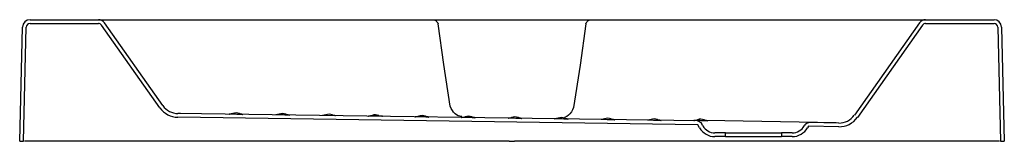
# Model space of a CAD drawing. Header units: millimetres. Extents: x 3809.43 to 3810.49, y 2342.04 to 2342.17.
import ezdxf

# ---------------------------------------------------------------- set-up
doc = ezdxf.new("R2010")
doc.units = ezdxf.units.MM
doc.layers.add('Sanindusa', color=3, linetype='Continuous')

msp = doc.modelspace()

# ---------------------------------------------------------------- linework, layer by layer
at = {"layer": 'Sanindusa'}
for p, q in [((3809.4445, 2342.1652), (3809.5177, 2342.1652)), ((3809.4445, 2342.1612), (3809.5177, 2342.1612)), ((3809.5177, 2342.1652), (3809.5282, 2342.1652)), ((3809.5835, 2342.071), (3809.5209, 2342.1595)), ((3809.5868, 2342.0734), (3809.5242, 2342.1618)), ((3809.5282, 2342.1652), (3809.8762, 2342.1652)), ((3809.8762, 2342.1652), (3809.9112, 2342.1652)), ((3809.9112, 2342.1652), (3810.0097, 2342.1652)), ((3810.0097, 2342.1652), (3810.0447, 2342.1652)), ((3810.0447, 2342.1652), (3810.3928, 2342.1652)), ((3810.3967, 2342.1618), (3810.327, 2342.0632)), ((3810.4, 2342.1595), (3810.3302, 2342.0608)), ((3810.3928, 2342.1652), (3810.4033, 2342.1652)), ((3810.4033, 2342.1652), (3810.4765, 2342.1652)), ((3810.4033, 2342.1612), (3810.4765, 2342.1612)), ((3809.4335, 2342.0352), (3809.4365, 2342.1574)), ((3809.4375, 2342.0352), (3809.4405, 2342.1573)), ((3810.4805, 2342.1573), (3810.4835, 2342.0352)), ((3810.4845, 2342.1574), (3810.4875, 2342.0352)), ((3810.159, 2342.0569), (3809.6028, 2342.0649)), ((3810.1595, 2342.0529), (3809.6028, 2342.0609)), ((3810.1648, 2342.0517), (3810.1632, 2342.0544)), ((3810.3076, 2342.0548), (3810.1685, 2342.0573)), ((3810.3103, 2342.0547), (3810.2784, 2342.0552)), ((3810.1613, 2342.0497), (3810.1595, 2342.0529)), ((3810.1891, 2342.0442), (3810.1777, 2342.0442)), ((3810.1891, 2342.0402), (3810.1891, 2342.0442)), ((3810.1891, 2342.0442), (3810.2491, 2342.0442)), ((3810.2491, 2342.0442), (3810.2491, 2342.0402)), ((3810.2604, 2342.0442), (3810.2491, 2342.0442)), ((3810.274, 2342.0527), (3810.2734, 2342.0517)), ((3810.2777, 2342.0512), (3810.2769, 2342.0497)), ((3810.3103, 2342.0507), (3810.2777, 2342.0512)), ((3809.4335, 2342.0352), (3809.4375, 2342.0352)), ((3809.9576, 2342.0352), (3809.4386, 2342.0352)), ((3809.9576, 2342.0352), (3809.9633, 2342.0352)), ((3810.4823, 2342.0352), (3809.9633, 2342.0352)), ((3810.1891, 2342.0402), (3810.1777, 2342.0402)), ((3810.1891, 2342.0402), (3810.2491, 2342.0402)), ((3810.2604, 2342.0402), (3810.2491, 2342.0402)), ((3810.4835, 2342.0352), (3810.4875, 2342.0352))]:
    msp.add_line(p, q, dxfattribs=at)
at = {"layer": 'Sanindusa', "flags": 128}
for points in [[(3809.8762, 2342.1652), (3809.877, 2342.1651), (3809.8778, 2342.1649), (3809.8785, 2342.1645), (3809.8792, 2342.164), (3809.8798, 2342.1634), (3809.8804, 2342.1626), (3809.8809, 2342.1617), (3809.8813, 2342.1608)], [(3809.8944, 2342.0727), (3809.8874, 2342.1174), (3809.8813, 2342.1608)], [(3810.0396, 2342.1608), (3810.0334, 2342.1166), (3810.0263, 2342.0712)], [(3810.0396, 2342.1608), (3810.04, 2342.1617), (3810.0405, 2342.1626), (3810.0411, 2342.1634), (3810.0417, 2342.164), (3810.0424, 2342.1645), (3810.0432, 2342.1649), (3810.0439, 2342.1651), (3810.0447, 2342.1652)], [(3809.6056, 2342.0649), (3809.6044, 2342.0649), (3809.6035, 2342.0649), (3809.603, 2342.0649), (3809.6028, 2342.0649)], [(3809.6721, 2342.064), (3809.6722, 2342.064), (3809.6725, 2342.064), (3809.6725, 2342.064), (3809.6722, 2342.064), (3809.6714, 2342.064), (3809.6704, 2342.064), (3809.6691, 2342.064), (3809.6676, 2342.064), (3809.666, 2342.064), (3809.6643, 2342.0641), (3809.6627, 2342.0641), (3809.6612, 2342.0641), (3809.6599, 2342.0641), (3809.6589, 2342.0642), (3809.6582, 2342.0642), (3809.6578, 2342.0642), (3809.6578, 2342.0642), (3809.6581, 2342.0642)], [(3809.6616, 2342.0649), (3809.6608, 2342.0646), (3809.6599, 2342.0644), (3809.6591, 2342.0643), (3809.6586, 2342.0642), (3809.6583, 2342.0642), (3809.6582, 2342.0642), (3809.6581, 2342.0642)], [(3809.6721, 2342.064), (3809.672, 2342.064), (3809.6718, 2342.064), (3809.6712, 2342.0641), (3809.6702, 2342.0643), (3809.6688, 2342.0648), (3809.6687, 2342.0648)], [(3809.7113, 2342.0642), (3809.7105, 2342.0639), (3809.7096, 2342.0637), (3809.7088, 2342.0636), (3809.7083, 2342.0635), (3809.708, 2342.0635), (3809.7079, 2342.0635), (3809.7078, 2342.0635)], [(3809.7218, 2342.0633), (3809.7217, 2342.0633), (3809.7215, 2342.0633), (3809.7209, 2342.0634), (3809.7199, 2342.0636), (3809.7185, 2342.0641), (3809.7184, 2342.0641)], [(3809.9068, 2342.0617), (3809.9048, 2342.0619), (3809.903, 2342.0625), (3809.9012, 2342.0634), (3809.8995, 2342.0647), (3809.8979, 2342.0663), (3809.8966, 2342.0682), (3809.8954, 2342.0704), (3809.8944, 2342.0727)], [(3810.0263, 2342.0712), (3810.0253, 2342.0688), (3810.024, 2342.0666), (3810.0225, 2342.0647), (3810.0209, 2342.0631), (3810.0191, 2342.0618), (3810.0173, 2342.0609), (3810.0167, 2342.0606)], [(3809.7218, 2342.0633), (3809.7218, 2342.0633), (3809.7222, 2342.0633), (3809.7222, 2342.0633), (3809.7218, 2342.0633), (3809.7211, 2342.0633), (3809.7201, 2342.0633), (3809.7188, 2342.0633), (3809.7173, 2342.0633), (3809.7157, 2342.0634), (3809.714, 2342.0634), (3809.7124, 2342.0634), (3809.7109, 2342.0634), (3809.7096, 2342.0635), (3809.7086, 2342.0635), (3809.7079, 2342.0635), (3809.7075, 2342.0635), (3809.7075, 2342.0635), (3809.7078, 2342.0635)], [(3809.7611, 2342.0635), (3809.7603, 2342.0632), (3809.7594, 2342.063), (3809.7586, 2342.0628), (3809.7581, 2342.0628), (3809.7578, 2342.0628), (3809.7577, 2342.0628), (3809.7576, 2342.0628), (3809.7576, 2342.0628)], [(3809.7716, 2342.0626), (3809.7715, 2342.0626), (3809.7713, 2342.0626), (3809.7707, 2342.0627), (3809.7697, 2342.0629), (3809.7683, 2342.0633), (3809.7682, 2342.0634)], [(3809.8213, 2342.0619), (3809.8213, 2342.0619), (3809.8217, 2342.0619), (3809.8217, 2342.0619), (3809.8213, 2342.0619), (3809.8206, 2342.0619), (3809.8196, 2342.0619), (3809.8183, 2342.0619), (3809.8168, 2342.0619), (3809.8152, 2342.0619), (3809.8135, 2342.0619), (3809.8119, 2342.062), (3809.8104, 2342.062), (3809.8091, 2342.062), (3809.8081, 2342.062), (3809.8073, 2342.0621), (3809.807, 2342.0621), (3809.807, 2342.0621), (3809.8073, 2342.0621)], [(3809.8108, 2342.0628), (3809.81, 2342.0625), (3809.8091, 2342.0623), (3809.8083, 2342.0621), (3809.8078, 2342.0621), (3809.8075, 2342.0621), (3809.8074, 2342.0621), (3809.8073, 2342.0621)], [(3809.8213, 2342.0619), (3809.8212, 2342.0619), (3809.821, 2342.0619), (3809.8204, 2342.062), (3809.8194, 2342.0622), (3809.818, 2342.0626), (3809.8179, 2342.0627)], [(3809.8711, 2342.0611), (3809.8712, 2342.0611), (3809.8715, 2342.0611), (3809.8715, 2342.0611), (3809.8712, 2342.0611), (3809.8704, 2342.0611), (3809.8694, 2342.0611), (3809.8681, 2342.0611), (3809.8666, 2342.0612), (3809.865, 2342.0612), (3809.8633, 2342.0612), (3809.8617, 2342.0612), (3809.8602, 2342.0613), (3809.8589, 2342.0613), (3809.8579, 2342.0613), (3809.8572, 2342.0613), (3809.8568, 2342.0613), (3809.8568, 2342.0613), (3809.8571, 2342.0613)], [(3809.8606, 2342.0621), (3809.8598, 2342.0618), (3809.8589, 2342.0615), (3809.8581, 2342.0614), (3809.8576, 2342.0613), (3809.8573, 2342.0613), (3809.8572, 2342.0613), (3809.8571, 2342.0613), (3809.8571, 2342.0613)], [(3809.8711, 2342.0611), (3809.871, 2342.0611), (3809.8708, 2342.0612), (3809.8702, 2342.0612), (3809.8692, 2342.0614), (3809.8678, 2342.0619), (3809.8677, 2342.062)], [(3809.9208, 2342.0604), (3809.9208, 2342.0604), (3809.9212, 2342.0604), (3809.9212, 2342.0604), (3809.9208, 2342.0604), (3809.9201, 2342.0604), (3809.9191, 2342.0604), (3809.9178, 2342.0604), (3809.9163, 2342.0605), (3809.9147, 2342.0605), (3809.913, 2342.0605), (3809.9114, 2342.0605), (3809.9099, 2342.0606), (3809.9086, 2342.0606), (3809.9076, 2342.0606), (3809.9068, 2342.0606), (3809.9065, 2342.0606), (3809.9065, 2342.0606), (3809.9068, 2342.0606)], [(3809.9103, 2342.0614), (3809.9095, 2342.0611), (3809.9086, 2342.0608), (3809.9078, 2342.0607), (3809.9073, 2342.0607), (3809.907, 2342.0606), (3809.9069, 2342.0606), (3809.9068, 2342.0606), (3809.9068, 2342.0606)], [(3809.9208, 2342.0604), (3809.9207, 2342.0604), (3809.9205, 2342.0605), (3809.9199, 2342.0605), (3809.9189, 2342.0607), (3809.9175, 2342.0612), (3809.9174, 2342.0613)], [(3809.9706, 2342.0597), (3809.9707, 2342.0597), (3809.971, 2342.0597), (3809.971, 2342.0597), (3809.9707, 2342.0597), (3809.9699, 2342.0597), (3809.9689, 2342.0597), (3809.9676, 2342.0597), (3809.9661, 2342.0597), (3809.9645, 2342.0597), (3809.9628, 2342.0598), (3809.9612, 2342.0598), (3809.9597, 2342.0598), (3809.9584, 2342.0598), (3809.9574, 2342.0599), (3809.9567, 2342.0599), (3809.9563, 2342.0599), (3809.9563, 2342.0599), (3809.9566, 2342.0599)], [(3809.9601, 2342.0606), (3809.9593, 2342.0603), (3809.9584, 2342.0601), (3809.9576, 2342.06), (3809.9571, 2342.0599), (3809.9568, 2342.0599), (3809.9567, 2342.0599), (3809.9566, 2342.0599), (3809.9566, 2342.0599)], [(3809.9706, 2342.0597), (3809.9705, 2342.0597), (3809.9703, 2342.0597), (3809.9697, 2342.0598), (3809.9687, 2342.06), (3809.9673, 2342.0605), (3809.9672, 2342.0605)], [(3810.0203, 2342.059), (3810.0203, 2342.059), (3810.0207, 2342.059), (3810.0207, 2342.059), (3810.0203, 2342.059), (3810.0196, 2342.059), (3810.0186, 2342.059), (3810.0173, 2342.059), (3810.0158, 2342.059), (3810.0142, 2342.0591), (3810.0125, 2342.0591), (3810.0109, 2342.0591), (3810.0094, 2342.0591), (3810.0081, 2342.0591), (3810.0071, 2342.0592), (3810.0063, 2342.0592), (3810.006, 2342.0592), (3810.006, 2342.0592), (3810.0062, 2342.0592), (3810.0062, 2342.0592)], [(3810.0098, 2342.0599), (3810.009, 2342.0596), (3810.0081, 2342.0594), (3810.0073, 2342.0593), (3810.0068, 2342.0592), (3810.0065, 2342.0592), (3810.0064, 2342.0592), (3810.0063, 2342.0592), (3810.0062, 2342.0592), (3810.0063, 2342.0592)], [(3810.0203, 2342.059), (3810.0202, 2342.059), (3810.02, 2342.059), (3810.0194, 2342.0591), (3810.0184, 2342.0593), (3810.017, 2342.0598), (3810.0169, 2342.0598)], [(3810.0701, 2342.0583), (3810.0701, 2342.0583), (3810.0705, 2342.0582), (3810.0705, 2342.0582), (3810.0701, 2342.0582), (3810.0694, 2342.0582), (3810.0684, 2342.0583), (3810.0671, 2342.0583), (3810.0656, 2342.0583), (3810.064, 2342.0583), (3810.0623, 2342.0583), (3810.0607, 2342.0584), (3810.0592, 2342.0584), (3810.0579, 2342.0584), (3810.0569, 2342.0584), (3810.0561, 2342.0584), (3810.0558, 2342.0585), (3810.0558, 2342.0585), (3810.0561, 2342.0585), (3810.0561, 2342.0585)], [(3810.0596, 2342.0592), (3810.0588, 2342.0589), (3810.0579, 2342.0587), (3810.0571, 2342.0585), (3810.0566, 2342.0585), (3810.0563, 2342.0585), (3810.0562, 2342.0585), (3810.0561, 2342.0585), (3810.0561, 2342.0585), (3810.0561, 2342.0585)], [(3810.0701, 2342.0583), (3810.07, 2342.0583), (3810.0698, 2342.0583), (3810.0692, 2342.0584), (3810.0682, 2342.0586), (3810.0668, 2342.059), (3810.0667, 2342.0591)], [(3810.1198, 2342.0576), (3810.1198, 2342.0576), (3810.1202, 2342.0576), (3810.1202, 2342.0575), (3810.1198, 2342.0575), (3810.1191, 2342.0576), (3810.1181, 2342.0576), (3810.1168, 2342.0576), (3810.1153, 2342.0576), (3810.1137, 2342.0576), (3810.112, 2342.0576), (3810.1104, 2342.0577), (3810.1089, 2342.0577), (3810.1076, 2342.0577), (3810.1066, 2342.0577), (3810.1058, 2342.0578), (3810.1055, 2342.0578), (3810.1055, 2342.0578), (3810.1057, 2342.0578), (3810.1057, 2342.0578)], [(3810.1093, 2342.0585), (3810.1085, 2342.0582), (3810.1076, 2342.058), (3810.1068, 2342.0578), (3810.1063, 2342.0578), (3810.106, 2342.0578), (3810.1059, 2342.0578), (3810.1058, 2342.0578), (3810.1057, 2342.0578), (3810.1057, 2342.0578)], [(3810.1198, 2342.0576), (3810.1197, 2342.0576), (3810.1195, 2342.0576), (3810.1189, 2342.0577), (3810.1178, 2342.0579), (3810.1165, 2342.0583), (3810.1164, 2342.0584)], [(3810.1695, 2342.0572), (3810.1695, 2342.0572), (3810.1699, 2342.0572), (3810.1699, 2342.0572), (3810.1695, 2342.0572), (3810.1688, 2342.0572), (3810.1678, 2342.0572), (3810.1665, 2342.0572), (3810.165, 2342.0572), (3810.1633, 2342.0572), (3810.1617, 2342.0573), (3810.1601, 2342.0573), (3810.1586, 2342.0573), (3810.1573, 2342.0573), (3810.1562, 2342.0574), (3810.1555, 2342.0574), (3810.1551, 2342.0574), (3810.1551, 2342.0574), (3810.1555, 2342.0574), (3810.1557, 2342.0574)], [(3810.159, 2342.0581), (3810.1582, 2342.0578), (3810.1573, 2342.0576), (3810.1565, 2342.0575), (3810.156, 2342.0574), (3810.1557, 2342.0574), (3810.1556, 2342.0574), (3810.1555, 2342.0574), (3810.1554, 2342.0574), (3810.1554, 2342.0574)], [(3810.159, 2342.0569), (3810.1606, 2342.0566), (3810.1621, 2342.0557), (3810.1632, 2342.0544)], [(3810.1694, 2342.0572), (3810.1694, 2342.0572), (3810.1692, 2342.0572), (3810.1686, 2342.0573), (3810.1675, 2342.0575), (3810.1662, 2342.058), (3810.1661, 2342.058)], [(3810.274, 2342.0527), (3810.275, 2342.054), (3810.2765, 2342.0548), (3810.2781, 2342.0552), (3810.2784, 2342.0552)]]:
    msp.add_lwpolyline(points, dxfattribs=at)
at = {"layer": 'Sanindusa'}
for centre, radius, start, end in [((3809.4445, 2342.1572), 0.008, 90, 178.5859), ((3809.4445, 2342.1572), 0.004, 90, 178.5859), ((3809.5177, 2342.1572), 0.008, 35.2643, 90), ((3809.5177, 2342.1572), 0.004, 35.2643, 90), ((3810.4033, 2342.1572), 0.008, 90, 144.7357), ((3810.4033, 2342.1572), 0.004, 90, 144.7357), ((3810.4765, 2342.1572), 0.008, 1.4141, 90), ((3810.4765, 2342.1572), 0.004, 1.4141, 90), ((3809.6031, 2342.0849), 0.024, 215.2645, 269.1749), ((3809.6031, 2342.0849), 0.02, 215.2645, 269.1747), ((3809.6651, 2342.0565), 0.00908, 66.3063, 112.0419), ((3809.7147, 2342.0558), 0.00908, 66.3063, 112.0419), ((3809.7646, 2342.0551), 0.00908, 66.3063, 112.0419), ((3809.8142, 2342.0544), 0.00908, 66.3063, 112.0419), ((3809.864, 2342.0536), 0.00908, 66.3063, 112.0419), ((3809.9137, 2342.0529), 0.00908, 66.3063, 112.0419), ((3809.9635, 2342.0522), 0.00908, 66.3063, 112.0419), ((3810.0132, 2342.0515), 0.00908, 66.3063, 112.0419), ((3810.063, 2342.0508), 0.00908, 66.3063, 112.0419), ((3810.1127, 2342.0501), 0.00908, 66.3063, 112.0419), ((3810.1624, 2342.0497), 0.00913, 66.363, 111.5925), ((3810.3106, 2342.0747), 0.02, 269.1735, 324.7355), ((3810.3106, 2342.0747), 0.024, 269.1734, 324.7354), ((3810.1777, 2342.0592), 0.019, 209.9816, 270), ((3810.1777, 2342.0592), 0.015, 209.9816, 270), ((3810.2604, 2342.0592), 0.015, 270, 330.0184), ((3810.2604, 2342.0592), 0.019, 270, 330.0184)]:
    msp.add_arc(centre, radius, start, end, dxfattribs=at)

doc.saveas('drawing.dxf')
